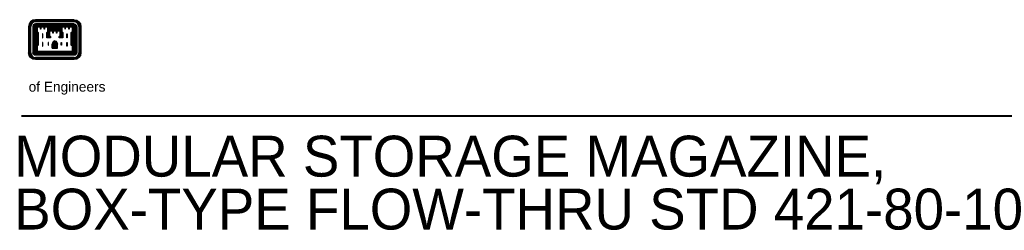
# Paper-space layout 'Layout1' of a CAD drawing. Header units: inches. Extents: x 3.6 to 32.3, y 1.7 to 18.9.
# Tile 1 of 2: x 3.6 to 21.7, y 15 to 18.9. Entities that reach past the tile are written whole.
import ezdxf
from ezdxf.enums import TextEntityAlignment as Align

# ---------------------------------------------------------------- set-up
doc = ezdxf.new("R2010")
doc.units = ezdxf.units.IN
doc.header["$MEASUREMENT"] = 0
doc.layers.add('G-ANNO-TEXT', color=7, linetype='Continuous', lineweight=0)
doc.layers.add('G-ANNO-TTLB', color=4, linetype='Continuous', lineweight=40)
doc.styles.add('Title Block - General', font='arial.ttf', dxfattribs={"height": 0.12})

psp = doc.layouts.get("Layout1")

# ---------------------------------------------------------------- linework, layer by layer
at = {"layer": 'G-ANNO-TEXT', "color": 7, "linetype": 'Continuous', "lineweight": 40}
psp.add_line((3.61, 17.093), (28.638, 17.093), dxfattribs=at)
at = {"layer": 'G-ANNO-TTLB', "color": 1, "linetype": 'Continuous', "lineweight": 30}
for p, q in [((4.575, 18.853), (3.866, 18.853)), ((4.575, 18.845), (3.866, 18.845)), ((4.575, 18.835), (3.866, 18.835)), ((4.575, 18.825), (3.866, 18.825)), ((4.575, 18.815), (3.866, 18.815)), ((3.74, 18.727), (3.74, 18.247)), ((3.747, 18.727), (3.747, 18.247)), ((3.758, 18.727), (3.758, 18.247)), ((3.768, 18.727), (3.768, 18.247)), ((3.777, 18.727), (3.777, 18.247)), ((3.819, 18.727), (3.819, 18.247)), ((3.829, 18.727), (3.829, 18.247)), ((3.839, 18.727), (3.839, 18.247)), ((3.849, 18.727), (3.849, 18.247)), ((3.859, 18.727), (3.859, 18.247)), ((4.575, 18.775), (3.866, 18.775)), ((4.575, 18.764), (3.866, 18.764)), ((4.575, 18.754), (3.866, 18.754)), ((4.575, 18.743), (3.866, 18.743)), ((4.575, 18.734), (3.866, 18.734)), ((3.869, 18.727), (3.869, 18.25)), ((3.879, 18.727), (3.879, 18.261)), ((4.11, 18.724), (4.33, 18.724)), ((4.11, 18.714), (4.33, 18.714)), ((4.11, 18.705), (4.33, 18.705)), ((4.11, 18.694), (4.33, 18.694)), ((4.11, 18.684), (4.33, 18.684)), ((4.11, 18.674), (4.33, 18.674)), ((4.11, 18.664), (4.33, 18.664)), ((4.562, 18.727), (4.562, 18.261)), ((4.572, 18.727), (4.572, 18.25)), ((4.582, 18.727), (4.582, 18.247)), ((4.592, 18.727), (4.592, 18.247)), ((4.603, 18.727), (4.603, 18.247)), ((4.612, 18.727), (4.612, 18.247)), ((4.623, 18.727), (4.623, 18.247)), ((4.663, 18.727), (4.663, 18.247)), ((4.674, 18.727), (4.674, 18.247)), ((4.683, 18.727), (4.683, 18.247)), ((4.694, 18.727), (4.694, 18.247)), ((4.701, 18.727), (4.701, 18.247)), ((3.887, 18.625), (3.887, 18.38)), ((3.898, 18.614), (3.898, 18.391)), ((4.544, 18.614), (4.544, 18.391)), ((4.553, 18.624), (4.553, 18.381)), ((4.172, 18.33), (4.172, 18.408)), ((4.172, 18.33), (4.268, 18.33)), ((4.183, 18.33), (4.183, 18.408)), ((4.193, 18.33), (4.193, 18.408)), ((4.203, 18.33), (4.203, 18.408)), ((4.214, 18.33), (4.214, 18.408)), ((4.228, 18.33), (4.228, 18.408)), ((4.237, 18.33), (4.237, 18.408)), ((4.248, 18.33), (4.248, 18.408)), ((4.258, 18.33), (4.258, 18.408)), ((4.268, 18.33), (4.268, 18.408)), ((4.575, 18.24), (3.866, 18.24)), ((4.575, 18.23), (3.866, 18.23)), ((4.575, 18.22), (3.866, 18.22)), ((4.575, 18.21), (3.866, 18.21)), ((4.575, 18.2), (3.866, 18.2)), ((4.575, 18.159), (3.866, 18.159)), ((4.575, 18.149), (3.866, 18.149)), ((4.575, 18.14), (3.866, 18.14)), ((4.575, 18.129), (3.866, 18.129)), ((4.575, 18.121), (3.866, 18.121)), ((4.572, 18.25), (3.869, 18.25)), ((4.562, 18.261), (3.879, 18.261))]:
    psp.add_line(p, q, dxfattribs=at)
at = {"layer": 'G-ANNO-TTLB', "color": 1, "linetype": 'Continuous', "lineweight": 30, "flags": 128}
for points in [[(3.887, 18.727), (3.887, 18.635), (3.908, 18.614), (3.908, 18.391), (3.887, 18.37), (3.887, 18.268), (4.554, 18.268), (4.554, 18.37), (4.533, 18.391), (4.533, 18.614), (4.554, 18.635), (4.554, 18.727), (4.467, 18.727), (4.397, 18.727), (4.335, 18.727), (4.335, 18.635), (4.358, 18.614), (4.358, 18.534), (4.309, 18.534), (4.309, 18.541), (4.33, 18.562), (4.33, 18.653), (4.241, 18.653), (4.174, 18.653), (4.11, 18.653), (4.11, 18.562), (4.132, 18.541), (4.132, 18.534), (4.084, 18.534), (4.084, 18.614), (4.105, 18.635), (4.105, 18.727), (4.015, 18.727), (3.948, 18.727), (3.887, 18.727)], [(3.898, 18.717), (3.898, 18.639), (3.918, 18.618), (3.918, 18.387), (3.898, 18.366), (3.898, 18.279), (4.544, 18.279), (4.544, 18.366), (4.524, 18.387), (4.524, 18.618), (4.544, 18.639), (4.544, 18.717), (4.482, 18.717), (4.482, 18.681), (4.476, 18.681), (4.476, 18.717), (4.414, 18.717), (4.414, 18.681), (4.409, 18.681), (4.409, 18.717), (4.347, 18.717), (4.347, 18.639), (4.367, 18.618), (4.367, 18.523), (4.299, 18.523), (4.299, 18.546), (4.32, 18.566), (4.32, 18.644), (4.258, 18.644), (4.258, 18.607), (4.251, 18.607), (4.251, 18.644), (4.189, 18.644), (4.189, 18.607), (4.183, 18.607), (4.183, 18.644), (4.121, 18.644), (4.121, 18.566), (4.142, 18.546), (4.142, 18.523), (4.073, 18.523), (4.073, 18.618), (4.095, 18.639), (4.095, 18.717), (4.033, 18.717), (4.033, 18.681), (4.027, 18.681), (4.027, 18.717), (3.964, 18.717), (3.964, 18.681), (3.959, 18.681), (3.959, 18.717), (3.898, 18.717)], [(3.992, 18.592), (3.992, 18.523), (3.998, 18.523), (3.998, 18.592), (3.992, 18.592)], [(4.1, 18.616), (4.093, 18.61), (4.093, 18.543), (4.116, 18.543), (4.101, 18.558), (4.101, 18.617)], [(4.341, 18.616), (4.347, 18.61), (4.347, 18.543), (4.326, 18.543), (4.34, 18.558), (4.34, 18.617)], [(4.448, 18.592), (4.448, 18.523), (4.442, 18.523), (4.442, 18.592), (4.448, 18.592)], [(3.992, 18.435), (3.992, 18.367), (3.998, 18.367), (3.998, 18.435), (3.992, 18.435)], [(4.099, 18.435), (4.099, 18.388), (4.106, 18.388), (4.106, 18.435), (4.099, 18.435)], [(4.341, 18.435), (4.341, 18.388), (4.335, 18.388), (4.335, 18.435), (4.341, 18.435)], [(4.448, 18.435), (4.448, 18.367), (4.442, 18.367), (4.442, 18.435), (4.448, 18.435)]]:
    psp.add_lwpolyline(points, dxfattribs=at)
at = {"layer": 'G-ANNO-TTLB', "color": 1, "linetype": 'Continuous', "lineweight": 30}
for centre, major_axis, start_param, end_param in [((3.865, 18.727), (-0.125, 0), 4.712389, 6.283185), ((3.865, 18.727), (-0.118, 0), 4.712389, 6.283185), ((3.865, 18.727), (-0.108, 0), 4.712389, 6.283185), ((3.865, 18.727), (-0.0978, 0), 4.712389, 6.283185), ((3.865, 18.727), (-0.0876, 0), 4.712389, 6.283185), ((4.575, 18.727), (0.118, 0), 0, 1.570796), ((4.575, 18.727), (0.108, 0), 0, 1.570796), ((4.575, 18.727), (0.0978, 0), 0, 1.570796), ((4.575, 18.727), (0.0876, 0), 0, 1.570796), ((3.865, 18.727), (-0.047, 0), 4.712389, 6.283185), ((3.865, 18.727), (-0.0368, 0), 4.712389, 6.283185), ((3.865, 18.727), (-0.0267, 0), 4.712389, 6.283185), ((3.865, 18.727), (0.0165, 0), 1.570796, 3.141593), ((3.865, 18.727), (-0.00638, 0), 4.712389, 6.283185), ((4.238, 18.403), (0.065, 0), 1.844255, 3.072783), ((4.238, 18.403), (-0.0548, 0), 4.947481, 6.214375), ((4.238, 18.403), (-0.0447, 0), 4.947481, 6.214375), ((4.238, 18.403), (-0.0345, 0), 4.947481, 6.214375), ((4.238, 18.403), (-0.0243, 0), 4.947481, 6.214375), ((3.865, 18.247), (0.118, 0), 3.141593, 4.712389), ((3.865, 18.247), (-0.108, 0), 0, 1.570796), ((3.865, 18.247), (0.0978, 0), 3.141593, 4.712389), ((3.865, 18.247), (0.0876, 0), 3.141593, 4.712389), ((4.575, 18.247), (0.0876, 0), 4.712389, 6.283185), ((4.575, 18.247), (0.0978, 0), 4.712389, 6.283185), ((4.575, 18.247), (0.108, 0), 4.712389, 6.283185), ((4.575, 18.247), (0.118, 0), 4.712389, 6.283185)]:
    psp.add_ellipse(centre, major_axis=major_axis, ratio=0.999936, start_param=start_param, end_param=end_param, dxfattribs=at)
at = {"layer": 'G-ANNO-TTLB', "color": 1, "linetype": 'Continuous', "lineweight": 30, "extrusion": (0, 0, -1)}
for centre, major_axis, start_param, end_param in [((4.575, 18.727), (0.125, 0), 4.712389, 6.283185), ((4.575, 18.727), (0.047, 0), 4.712389, 6.283185), ((4.575, 18.727), (0.0368, 0), 4.712389, 6.283185), ((4.575, 18.727), (0.0267, 0), 4.712389, 6.283185), ((4.575, 18.727), (0.0165, 0), 4.712389, 6.283185), ((4.575, 18.727), (0.00638, 0), 4.712389, 6.283185), ((4.203, 18.403), (0.0548, 0), 4.947481, 6.214375), ((4.203, 18.403), (0.065, 0), 4.98475, 6.214375), ((4.203, 18.403), (0.0243, 0), 4.947481, 6.214375), ((4.203, 18.403), (0.0345, 0), 4.947481, 6.214375), ((4.203, 18.403), (-0.0447, 0), 1.805888, 3.072782), ((3.865, 18.247), (-0.125, 0), 4.712389, 6.283185), ((3.865, 18.247), (-0.047, 0), 4.712389, 6.283185), ((3.865, 18.247), (-0.0368, 0), 4.712389, 6.283185), ((3.865, 18.247), (-0.0267, 0), 4.712389, 6.283185), ((3.865, 18.247), (-0.0165, 0), 4.712389, 6.283185), ((3.865, 18.247), (-0.00638, 0), 4.712389, 6.283185), ((4.575, 18.247), (0.125, 0), 0, 1.570796), ((4.575, 18.247), (0.047, 0), 0, 1.570796), ((4.575, 18.247), (0.0368, 0), 0, 1.570796), ((4.575, 18.247), (0.0267, 0), 0, 1.570796), ((4.575, 18.247), (0.0165, 0), 0, 1.570796), ((4.575, 18.247), (0.00638, 0), 0, 1.570796)]:
    psp.add_ellipse(centre, major_axis=major_axis, ratio=0.999936, start_param=start_param, end_param=end_param, dxfattribs=at)

# ---------------------------------------------------------------- texts
at = {"layer": 'G-ANNO-TTLB', "color": 2, "linetype": 'Continuous', "lineweight": 40, "style": 'Title Block - General'}
psp.add_text('of Engineers', height=0.18, dxfattribs=at).set_placement((3.74, 17.714), align=Align.TOP_LEFT)
at = {"layer": 'G-ANNO-TTLB', "color": 3, "linetype": 'Continuous', "lineweight": 30, "insert": (3.472, 16.726), "char_height": 0.75, "attachment_point": 1, "line_spacing_factor": 0.776524, "style": 'Title Block - General'}
psp.add_mtext('MODULAR STORAGE MAGAZINE, \\PBOX-TYPE FLOW-THRU STD 421-80-10 ', dxfattribs=at)

doc.saveas('drawing.dxf')
